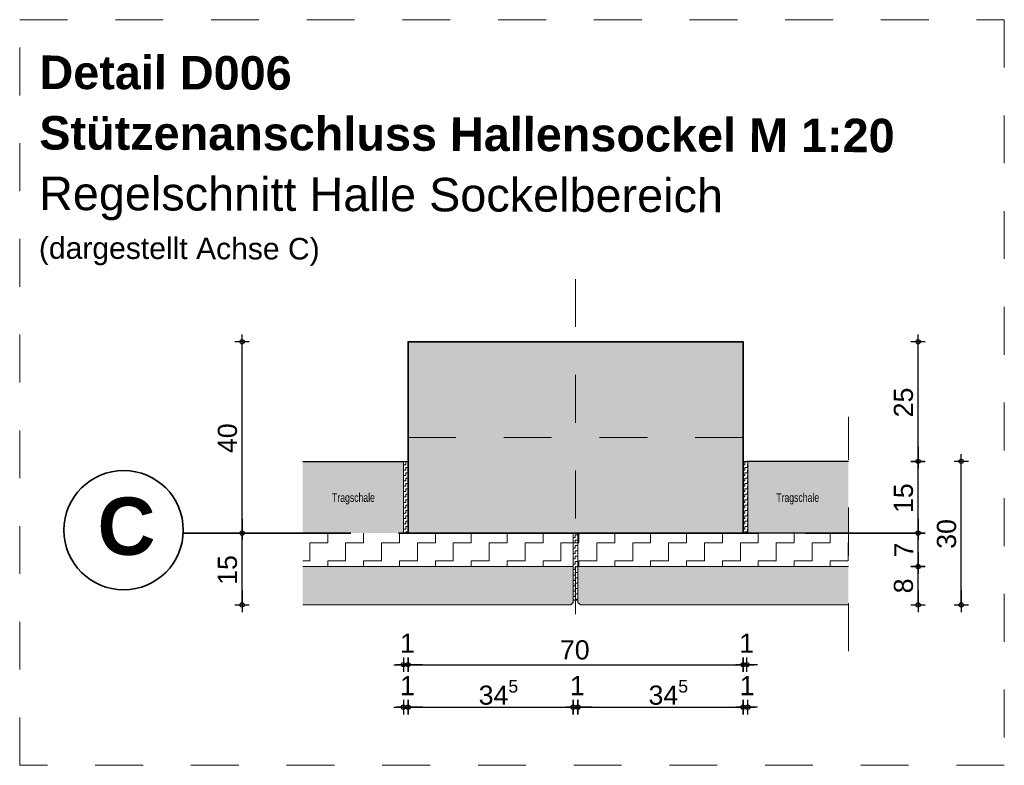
# Model space of a CAD drawing. Header units: metres. Extents: x 1333.9 to 1416.6, y -82.7 to -2.5.
# Tile 126 of 160: x 1407.6 to 1409.7, y -70.7 to -69.1. Entities that reach past the tile are written whole.
import ezdxf

# ---------------------------------------------------------------- set-up
doc = ezdxf.new("R2010")
doc.units = ezdxf.units.M
doc.header["$PDMODE"] = 65
for name, pattern in [('AUSGEZOGEN', [0]), ('GETRENNT2_S6', [0.12, 0.07, -0.01, 0.01, -0.01, 0.01, -0.01]), ('STRICHLINIE2_S3', [0.055, 0.04, -0.015]), ('STRICHLINIE_S4', [0.08, 0.06, -0.02]), ('STRICHPUNKT2_S5', [0.5, 0.35, -0.05, 0.05, -0.05])]:
    doc.linetypes.add(name, pattern=pattern)
doc.layers.add('XR$6$_42154', color=7, linetype='Continuous')
for name, color, linetype, lineweight in [('XR$6$Achsen', 4, 'AUSGEZOGEN', 13), ('XR$6$Fenster', 3, 'AUSGEZOGEN', 18), ('XR$6$Maßlinie 1_50', 7, 'AUSGEZOGEN', 25), ('XR$6$Muster', 4, 'AUSGEZOGEN', 13), ('XR$6$Möblierung', 4, 'AUSGEZOGEN', 13), ('XR$6$Text 1_100', 3, 'AUSGEZOGEN', 18), ('XR$6$Text 1_50', 3, 'AUSGEZOGEN', 18), ('XR$6$Türen', 3, 'AUSGEZOGEN', 18), ('XR$6$Wand Mauerwerk tr', 42, 'AUSGEZOGEN', 18)]:
    doc.layers.add(name, color=color, linetype=linetype, lineweight=lineweight)
doc.styles.add('ARIAL', font='arial.ttf')
doc.dimstyles.new('DIMSTYLE_12', dxfattribs={"dimtxt": 0.04, "dimasz": 0.03, "dimexe": 0, "dimexo": 1e-06, "dimgap": 0.02, "dimtad": 2, "dimdec": 1, "dimlfac": 100, "dimrnd": 0.5, "dimzin": 4, "dimdsep": 46, "dimtxsty": 'ARIAL', "dimblk1": 'ALL_ML_KREIS', "dimblk2": 'ALL_ML_KREIS', "dimsah": 1, "dimcen": 0, "dimse1": 1, "dimse2": 1, "dimclrd": 7, "dimclre": 7, "dimclrt": 7, "dimadec": 0, "dimazin": 0, "dimtfac": 1, "dimtdec": 0, "dimtix": 1, "dimtmove": 2, "dimatfit": 3, "dimfxl": 0, "dimtzin": 0, "dimlwd": 0, "dimlwe": 25, "dimarcsym": 0})
doc.dimstyles.new('DIMSTYLE_13', dxfattribs={"dimtxt": 0.04, "dimasz": 0.03, "dimexe": 0, "dimexo": 1e-06, "dimgap": 0.02, "dimtad": 2, "dimdec": 1, "dimlfac": 100, "dimrnd": 0.5, "dimzin": 4, "dimdsep": 46, "dimtxsty": 'ARIAL', "dimblk1": 'ALL_ML_KREIS', "dimblk2": 'ALL_ML_KREIS', "dimsah": 1, "dimcen": 0, "dimse1": 1, "dimse2": 1, "dimclrd": 7, "dimclre": 7, "dimclrt": 7, "dimadec": 0, "dimazin": 0, "dimtfac": 1, "dimtdec": 0, "dimtix": 1, "dimtmove": 2, "dimatfit": 3, "dimfxl": 0, "dimtvp": 1.2, "dimtzin": 0, "dimlwd": 0, "dimlwe": 25, "dimarcsym": 0})
doc.dimstyles.new('DIMSTYLE_14', dxfattribs={"dimtxt": 0.04, "dimasz": 0.03, "dimexe": 0, "dimexo": 1e-06, "dimgap": 0.02, "dimtad": 2, "dimdec": 1, "dimlfac": 100, "dimrnd": 0.5, "dimzin": 4, "dimdsep": 46, "dimtxsty": 'ARIAL', "dimblk1": 'ALL_ML_KREIS', "dimblk2": 'ALL_ML_KREIS', "dimsah": 1, "dimcen": 0, "dimse1": 1, "dimse2": 1, "dimclrd": 7, "dimclre": 7, "dimclrt": 7, "dimadec": 0, "dimazin": 0, "dimtfac": 1, "dimtdec": 0, "dimtix": 1, "dimtmove": 2, "dimatfit": 3, "dimfxl": 0, "dimtvp": 1.2, "dimtzin": 0, "dimlwd": 0, "dimlwe": 25, "dimarcsym": 0})
doc.dimstyles.new('DIMSTYLE_15', dxfattribs={"dimtxt": 0.04, "dimasz": 0.03, "dimexe": 0, "dimexo": 1e-06, "dimgap": 0.02, "dimtad": 2, "dimdec": 1, "dimlfac": 100, "dimrnd": 0.5, "dimzin": 4, "dimdsep": 46, "dimtxsty": 'ARIAL', "dimblk1": 'ALL_ML_KREIS', "dimblk2": 'ALL_ML_KREIS', "dimsah": 1, "dimcen": 0, "dimse1": 1, "dimse2": 1, "dimclrd": 7, "dimclre": 7, "dimclrt": 7, "dimadec": 0, "dimazin": 0, "dimtfac": 1, "dimtdec": 0, "dimtix": 1, "dimtmove": 2, "dimatfit": 3, "dimfxl": 0, "dimtzin": 0, "dimlwd": 0, "dimlwe": 25, "dimarcsym": 0})
pattern_1 = [(90, (-0.01125, 0.01125), (-0.005625, 0.005625), [0.005625, -0.005625]), (180, (-0.01125, 0.01125), (-0.005625, -0.005625), [0.005625, -0.005625])]
pattern_2 = [(90, (-0.075, 0.075), (-0.0375, 0.0375), [0.0375, -0.0375]), (180, (-0.075, 0.075), (-0.0375, -0.0375), [0.0375, -0.0375])]

# ---------------------------------------------------------------- blocks, each defined once
blk = doc.blocks.new('ALL_ML_KREIS')
at = {"color": 0, "linetype": 'ByBlock', "lineweight": -2}
for p, q in [((-1, 0), (0.5, 0)), ((0, -0.5), (0, 0.5))]:
    blk.add_line(p, q, dxfattribs=at)
blk.add_circle((0, 0), 0.15, dxfattribs=at)
blk = doc.blocks.new('*D259')
at = {"layer": 'DEFPOINTS', "color": 7, "linetype": 'AUSGEZOGEN', "lineweight": 25, "transparency": 33554687}
for p in [(1409.1431, -70.0299), (1409.3632, -70.3299), (1409.5993, -70.3299)]:
    blk.add_point(p, dxfattribs=at)
at = {"layer": 'XR$6$Maßlinie 1_50', "color": 7, "linetype": 'AUSGEZOGEN', "lineweight": -2, "transparency": 33554687}
blk.add_line((1409.5993, -70.3299), (1409.5993, -70.0299), dxfattribs=at)
at = {"layer": 'XR$6$Maßlinie 1_50', "color": 7, "linetype": 'AUSGEZOGEN', "lineweight": 25, "transparency": 33554687, "xscale": 0.03, "yscale": 0.03, "zscale": 0.03}
for p, rotation in [((1409.5993, -70.0299), 90), ((1409.5993, -70.3299), 270)]:
    blk.add_blockref('ALL_ML_KREIS', p, dxfattribs=dict(at, rotation=rotation))
at = {"layer": 'XR$6$Maßlinie 1_50', "color": 7, "linetype": 'AUSGEZOGEN', "lineweight": 25, "transparency": 33554687, "insert": (1409.5686, -70.1816), "char_height": 0.04, "width": 0.16, "attachment_point": 5, "rotation": 90, "style": 'ARIAL'}
blk.add_mtext('\\A1;{\\A1;{30\\H0.026400;\\S^ ;}}', dxfattribs=at)
blk = doc.blocks.new('*D260')
at = {"layer": 'DEFPOINTS', "color": 7, "linetype": 'AUSGEZOGEN', "lineweight": 25, "transparency": 33554687}
for p in [(1409.3632, -70.2499), (1409.3632, -70.3299), (1409.5091, -70.3299)]:
    blk.add_point(p, dxfattribs=at)
at = {"layer": 'XR$6$Maßlinie 1_50', "color": 7, "linetype": 'AUSGEZOGEN', "lineweight": -2, "transparency": 33554687}
blk.add_line((1409.5091, -70.3299), (1409.5091, -70.2499), dxfattribs=at)
at = {"layer": 'XR$6$Maßlinie 1_50', "color": 7, "linetype": 'AUSGEZOGEN', "lineweight": 25, "transparency": 33554687, "xscale": 0.03, "yscale": 0.03, "zscale": 0.03}
for p, rotation in [((1409.5091, -70.2499), 90), ((1409.5091, -70.3299), 270)]:
    blk.add_blockref('ALL_ML_KREIS', p, dxfattribs=dict(at, rotation=rotation))
at = {"layer": 'XR$6$Maßlinie 1_50', "color": 7, "linetype": 'AUSGEZOGEN', "lineweight": 25, "transparency": 33554687, "insert": (1409.4785, -70.2902), "char_height": 0.04, "width": 0.12, "attachment_point": 5, "rotation": 90, "style": 'ARIAL'}
blk.add_mtext('\\A1;{\\A1;{8\\H0.026400;\\S^ ;}}', dxfattribs=at)
blk = doc.blocks.new('*D261')
at = {"layer": 'DEFPOINTS', "color": 7, "linetype": 'AUSGEZOGEN', "lineweight": 25, "transparency": 33554687}
for p in [(1409.3632, -70.1799), (1409.3632, -70.2499), (1409.5091, -70.2499)]:
    blk.add_point(p, dxfattribs=at)
at = {"layer": 'XR$6$Maßlinie 1_50', "color": 7, "linetype": 'AUSGEZOGEN', "lineweight": -2, "transparency": 33554687}
blk.add_line((1409.5091, -70.2499), (1409.5091, -70.1799), dxfattribs=at)
at = {"layer": 'XR$6$Maßlinie 1_50', "color": 7, "linetype": 'AUSGEZOGEN', "lineweight": 25, "transparency": 33554687, "xscale": 0.03, "yscale": 0.03, "zscale": 0.03}
for p, rotation in [((1409.5091, -70.1799), 90), ((1409.5091, -70.2499), 270)]:
    blk.add_blockref('ALL_ML_KREIS', p, dxfattribs=dict(at, rotation=rotation))
at = {"layer": 'XR$6$Maßlinie 1_50', "color": 7, "linetype": 'AUSGEZOGEN', "lineweight": 25, "transparency": 33554687, "insert": (1409.4791, -70.2152), "char_height": 0.04, "width": 0.12, "attachment_point": 5, "rotation": 90, "style": 'ARIAL'}
blk.add_mtext('\\A1;{\\A1;{7\\H0.026400;\\S^ ;}}', dxfattribs=at)
blk = doc.blocks.new('*D262')
at = {"layer": 'DEFPOINTS', "color": 7, "linetype": 'AUSGEZOGEN', "lineweight": 25, "transparency": 33554687}
for p in [(1409.3632, -70.0299), (1409.3632, -70.1799), (1409.5091, -70.1799)]:
    blk.add_point(p, dxfattribs=at)
at = {"layer": 'XR$6$Maßlinie 1_50', "color": 7, "linetype": 'AUSGEZOGEN', "lineweight": -2, "transparency": 33554687}
blk.add_line((1409.5091, -70.1799), (1409.5091, -70.0299), dxfattribs=at)
at = {"layer": 'XR$6$Maßlinie 1_50', "color": 7, "linetype": 'AUSGEZOGEN', "lineweight": 25, "transparency": 33554687, "xscale": 0.03, "yscale": 0.03, "zscale": 0.03}
for p, rotation in [((1409.5091, -70.0299), 90), ((1409.5091, -70.1799), 270)]:
    blk.add_blockref('ALL_ML_KREIS', p, dxfattribs=dict(at, rotation=rotation))
at = {"layer": 'XR$6$Maßlinie 1_50', "color": 7, "linetype": 'AUSGEZOGEN', "lineweight": 25, "transparency": 33554687, "insert": (1409.4785, -70.1069), "char_height": 0.04, "width": 0.16, "attachment_point": 5, "rotation": 90, "style": 'ARIAL'}
blk.add_mtext('\\A1;{\\A1;{15\\H0.026400;\\S^ ;}}', dxfattribs=at)
blk = doc.blocks.new('*D263')
at = {"layer": 'DEFPOINTS', "color": 7, "linetype": 'AUSGEZOGEN', "lineweight": 25, "transparency": 33554687}
for p in [(1409.1431, -69.7799), (1409.3632, -70.0299), (1409.5091, -70.0299)]:
    blk.add_point(p, dxfattribs=at)
at = {"layer": 'XR$6$Maßlinie 1_50', "color": 7, "linetype": 'AUSGEZOGEN', "lineweight": -2, "transparency": 33554687}
blk.add_line((1409.5091, -70.0299), (1409.5091, -69.7799), dxfattribs=at)
at = {"layer": 'XR$6$Maßlinie 1_50', "color": 7, "linetype": 'AUSGEZOGEN', "lineweight": 25, "transparency": 33554687, "xscale": 0.03, "yscale": 0.03, "zscale": 0.03}
for p, rotation in [((1409.5091, -69.7799), 90), ((1409.5091, -70.0299), 270)]:
    blk.add_blockref('ALL_ML_KREIS', p, dxfattribs=dict(at, rotation=rotation))
at = {"layer": 'XR$6$Maßlinie 1_50', "color": 7, "linetype": 'AUSGEZOGEN', "lineweight": 25, "transparency": 33554687, "insert": (1409.4785, -69.9069), "char_height": 0.04, "width": 0.16, "attachment_point": 5, "rotation": 90, "style": 'ARIAL'}
blk.add_mtext('\\A1;{\\A1;{25\\H0.026400;\\S^ ;}}', dxfattribs=at)
blk = doc.blocks.new('*D264')
at = {"layer": 'DEFPOINTS', "color": 7, "linetype": 'AUSGEZOGEN', "lineweight": 25, "transparency": 33554687}
for p in [(1408.4331, -70.2419), (1408.4431, -70.2419), (1408.4331, -70.4548)]:
    blk.add_point(p, dxfattribs=at)
at = {"layer": 'XR$6$Maßlinie 1_50', "color": 7, "linetype": 'AUSGEZOGEN', "lineweight": -2, "transparency": 33554687}
blk.add_line((1408.4331, -70.4548), (1408.4431, -70.4548), dxfattribs=at)
at = {"layer": 'XR$6$Maßlinie 1_50', "color": 7, "linetype": 'AUSGEZOGEN', "lineweight": 25, "transparency": 33554687, "xscale": 0.03, "yscale": 0.03, "zscale": 0.03}
blk.add_blockref('ALL_ML_KREIS', (1408.4431, -70.4548), dxfattribs=at)
at = {"layer": 'XR$6$Maßlinie 1_50', "color": 7, "linetype": 'AUSGEZOGEN', "lineweight": 25, "transparency": 33554687, "xscale": 0.03, "yscale": 0.03, "zscale": 0.03, "rotation": 180}
blk.add_blockref('ALL_ML_KREIS', (1408.4331, -70.4548), dxfattribs=at)
at = {"layer": 'XR$6$Maßlinie 1_50', "color": 7, "linetype": 'AUSGEZOGEN', "lineweight": 25, "transparency": 33554687, "insert": (1408.4417, -70.4098), "char_height": 0.04, "width": 0.12, "attachment_point": 5, "style": 'ARIAL'}
blk.add_mtext('\\A1;{\\A1;{1\\H0.026400;\\S^ ;}}', dxfattribs=at)
blk = doc.blocks.new('*D265')
at = {"layer": 'DEFPOINTS', "color": 7, "linetype": 'AUSGEZOGEN', "lineweight": 25, "transparency": 33554687}
for p in [(1408.4431, -70.2419), (1409.1431, -70.2419), (1408.4431, -70.4548)]:
    blk.add_point(p, dxfattribs=at)
at = {"layer": 'XR$6$Maßlinie 1_50', "color": 7, "linetype": 'AUSGEZOGEN', "lineweight": -2, "transparency": 33554687}
blk.add_line((1408.4431, -70.4548), (1409.1431, -70.4548), dxfattribs=at)
at = {"layer": 'XR$6$Maßlinie 1_50', "color": 7, "linetype": 'AUSGEZOGEN', "lineweight": 25, "transparency": 33554687, "xscale": 0.03, "yscale": 0.03, "zscale": 0.03, "rotation": 180}
blk.add_blockref('ALL_ML_KREIS', (1408.4431, -70.4548), dxfattribs=at)
at = {"layer": 'XR$6$Maßlinie 1_50', "color": 7, "linetype": 'AUSGEZOGEN', "lineweight": 25, "transparency": 33554687, "xscale": 0.03, "yscale": 0.03, "zscale": 0.03}
blk.add_blockref('ALL_ML_KREIS', (1409.1431, -70.4548), dxfattribs=at)
at = {"layer": 'XR$6$Maßlinie 1_50', "color": 7, "linetype": 'AUSGEZOGEN', "lineweight": 25, "transparency": 33554687, "insert": (1408.7914, -70.4241), "char_height": 0.04, "width": 0.16, "attachment_point": 5, "style": 'ARIAL'}
blk.add_mtext('\\A1;{\\A1;{70\\H0.026400;\\S^ ;}}', dxfattribs=at)
blk = doc.blocks.new('*D266')
at = {"layer": 'DEFPOINTS', "color": 7, "linetype": 'AUSGEZOGEN', "lineweight": 25, "transparency": 33554687}
for p in [(1409.1431, -70.2419), (1409.1511, -70.2419), (1409.1431, -70.4548)]:
    blk.add_point(p, dxfattribs=at)
at = {"layer": 'XR$6$Maßlinie 1_50', "color": 7, "linetype": 'AUSGEZOGEN', "lineweight": -2, "transparency": 33554687}
blk.add_line((1409.1431, -70.4548), (1409.1511, -70.4548), dxfattribs=at)
at = {"layer": 'XR$6$Maßlinie 1_50', "color": 7, "linetype": 'AUSGEZOGEN', "lineweight": 25, "transparency": 33554687, "xscale": 0.03, "yscale": 0.03, "zscale": 0.03}
blk.add_blockref('ALL_ML_KREIS', (1409.1511, -70.4548), dxfattribs=at)
at = {"layer": 'XR$6$Maßlinie 1_50', "color": 7, "linetype": 'AUSGEZOGEN', "lineweight": 25, "transparency": 33554687, "xscale": 0.03, "yscale": 0.03, "zscale": 0.03, "rotation": 180}
blk.add_blockref('ALL_ML_KREIS', (1409.1431, -70.4548), dxfattribs=at)
at = {"layer": 'XR$6$Maßlinie 1_50', "color": 7, "linetype": 'AUSGEZOGEN', "lineweight": 25, "transparency": 33554687, "insert": (1409.1507, -70.4098), "char_height": 0.04, "width": 0.12, "attachment_point": 5, "style": 'ARIAL'}
blk.add_mtext('\\A1;{\\A1;{1\\H0.026400;\\S^ ;}}', dxfattribs=at)
blk = doc.blocks.new('*D267')
at = {"layer": 'DEFPOINTS', "color": 7, "linetype": 'AUSGEZOGEN', "lineweight": 25, "transparency": 33554687}
for p in [(1408.4331, -70.2419), (1408.4431, -70.3655), (1408.4331, -70.5436)]:
    blk.add_point(p, dxfattribs=at)
at = {"layer": 'XR$6$Maßlinie 1_50', "color": 7, "linetype": 'AUSGEZOGEN', "lineweight": -2, "transparency": 33554687}
blk.add_line((1408.4331, -70.5436), (1408.4431, -70.5436), dxfattribs=at)
at = {"layer": 'XR$6$Maßlinie 1_50', "color": 7, "linetype": 'AUSGEZOGEN', "lineweight": 25, "transparency": 33554687, "xscale": 0.03, "yscale": 0.03, "zscale": 0.03}
blk.add_blockref('ALL_ML_KREIS', (1408.4431, -70.5436), dxfattribs=at)
at = {"layer": 'XR$6$Maßlinie 1_50', "color": 7, "linetype": 'AUSGEZOGEN', "lineweight": 25, "transparency": 33554687, "xscale": 0.03, "yscale": 0.03, "zscale": 0.03, "rotation": 180}
blk.add_blockref('ALL_ML_KREIS', (1408.4331, -70.5436), dxfattribs=at)
at = {"layer": 'XR$6$Maßlinie 1_50', "color": 7, "linetype": 'AUSGEZOGEN', "lineweight": 25, "transparency": 33554687, "insert": (1408.4417, -70.4986), "char_height": 0.04, "width": 0.12, "attachment_point": 5, "style": 'ARIAL'}
blk.add_mtext('\\A1;{\\A1;{1\\H0.026400;\\S^ ;}}', dxfattribs=at)
blk = doc.blocks.new('*D268')
at = {"layer": 'DEFPOINTS', "color": 7, "linetype": 'AUSGEZOGEN', "lineweight": 25, "transparency": 33554687}
for p in [(1408.7881, -70.3511), (1408.4431, -70.3655), (1408.4431, -70.5436)]:
    blk.add_point(p, dxfattribs=at)
at = {"layer": 'XR$6$Maßlinie 1_50', "color": 7, "linetype": 'AUSGEZOGEN', "lineweight": -2, "transparency": 33554687}
blk.add_line((1408.4431, -70.5436), (1408.7881, -70.5436), dxfattribs=at)
at = {"layer": 'XR$6$Maßlinie 1_50', "color": 7, "linetype": 'AUSGEZOGEN', "lineweight": 25, "transparency": 33554687, "xscale": 0.03, "yscale": 0.03, "zscale": 0.03, "rotation": 180}
blk.add_blockref('ALL_ML_KREIS', (1408.4431, -70.5436), dxfattribs=at)
at = {"layer": 'XR$6$Maßlinie 1_50', "color": 7, "linetype": 'AUSGEZOGEN', "lineweight": 25, "transparency": 33554687, "xscale": 0.03, "yscale": 0.03, "zscale": 0.03}
blk.add_blockref('ALL_ML_KREIS', (1408.7881, -70.5436), dxfattribs=at)
at = {"layer": 'XR$6$Maßlinie 1_50', "color": 7, "linetype": 'AUSGEZOGEN', "lineweight": 25, "transparency": 33554687, "insert": (1408.6319, -70.5129), "char_height": 0.04, "width": 0.16, "attachment_point": 5, "style": 'ARIAL'}
blk.add_mtext('\\A1;{\\A1;{34\\H0.026400;\\S5^ ;}}', dxfattribs=at)
blk = doc.blocks.new('*D269')
at = {"layer": 'DEFPOINTS', "color": 7, "linetype": 'AUSGEZOGEN', "lineweight": 25, "transparency": 33554687}
for p in [(1408.7881, -70.3511), (1408.7981, -70.3511), (1408.7881, -70.5436)]:
    blk.add_point(p, dxfattribs=at)
at = {"layer": 'XR$6$Maßlinie 1_50', "color": 7, "linetype": 'AUSGEZOGEN', "lineweight": -2, "transparency": 33554687}
blk.add_line((1408.7881, -70.5436), (1408.7981, -70.5436), dxfattribs=at)
at = {"layer": 'XR$6$Maßlinie 1_50', "color": 7, "linetype": 'AUSGEZOGEN', "lineweight": 25, "transparency": 33554687, "xscale": 0.03, "yscale": 0.03, "zscale": 0.03}
blk.add_blockref('ALL_ML_KREIS', (1408.7981, -70.5436), dxfattribs=at)
at = {"layer": 'XR$6$Maßlinie 1_50', "color": 7, "linetype": 'AUSGEZOGEN', "lineweight": 25, "transparency": 33554687, "xscale": 0.03, "yscale": 0.03, "zscale": 0.03, "rotation": 180}
blk.add_blockref('ALL_ML_KREIS', (1408.7881, -70.5436), dxfattribs=at)
at = {"layer": 'XR$6$Maßlinie 1_50', "color": 7, "linetype": 'AUSGEZOGEN', "lineweight": 25, "transparency": 33554687, "insert": (1408.7967, -70.4986), "char_height": 0.04, "width": 0.12, "attachment_point": 5, "style": 'ARIAL'}
blk.add_mtext('\\A1;{\\A1;{1\\H0.026400;\\S^ ;}}', dxfattribs=at)
blk = doc.blocks.new('*D270')
at = {"layer": 'DEFPOINTS', "color": 7, "linetype": 'AUSGEZOGEN', "lineweight": 25, "transparency": 33554687}
for p in [(1409.1431, -70.2419), (1408.7981, -70.3511), (1408.7981, -70.5436)]:
    blk.add_point(p, dxfattribs=at)
at = {"layer": 'XR$6$Maßlinie 1_50', "color": 7, "linetype": 'AUSGEZOGEN', "lineweight": -2, "transparency": 33554687}
blk.add_line((1408.7981, -70.5436), (1409.1431, -70.5436), dxfattribs=at)
at = {"layer": 'XR$6$Maßlinie 1_50', "color": 7, "linetype": 'AUSGEZOGEN', "lineweight": 25, "transparency": 33554687, "xscale": 0.03, "yscale": 0.03, "zscale": 0.03, "rotation": 180}
blk.add_blockref('ALL_ML_KREIS', (1408.7981, -70.5436), dxfattribs=at)
at = {"layer": 'XR$6$Maßlinie 1_50', "color": 7, "linetype": 'AUSGEZOGEN', "lineweight": 25, "transparency": 33554687, "xscale": 0.03, "yscale": 0.03, "zscale": 0.03}
blk.add_blockref('ALL_ML_KREIS', (1409.1431, -70.5436), dxfattribs=at)
at = {"layer": 'XR$6$Maßlinie 1_50', "color": 7, "linetype": 'AUSGEZOGEN', "lineweight": 25, "transparency": 33554687, "insert": (1408.9869, -70.5129), "char_height": 0.04, "width": 0.16, "attachment_point": 5, "style": 'ARIAL'}
blk.add_mtext('\\A1;{\\A1;{34\\H0.026400;\\S5^ ;}}', dxfattribs=at)
blk = doc.blocks.new('*D271')
at = {"layer": 'DEFPOINTS', "color": 7, "linetype": 'AUSGEZOGEN', "lineweight": 25, "transparency": 33554687}
for p in [(1409.1431, -70.2419), (1409.1531, -70.2419), (1409.1431, -70.5436)]:
    blk.add_point(p, dxfattribs=at)
at = {"layer": 'XR$6$Maßlinie 1_50', "color": 7, "linetype": 'AUSGEZOGEN', "lineweight": -2, "transparency": 33554687}
blk.add_line((1409.1431, -70.5436), (1409.1531, -70.5436), dxfattribs=at)
at = {"layer": 'XR$6$Maßlinie 1_50', "color": 7, "linetype": 'AUSGEZOGEN', "lineweight": 25, "transparency": 33554687, "xscale": 0.03, "yscale": 0.03, "zscale": 0.03}
blk.add_blockref('ALL_ML_KREIS', (1409.1531, -70.5436), dxfattribs=at)
at = {"layer": 'XR$6$Maßlinie 1_50', "color": 7, "linetype": 'AUSGEZOGEN', "lineweight": 25, "transparency": 33554687, "xscale": 0.03, "yscale": 0.03, "zscale": 0.03, "rotation": 180}
blk.add_blockref('ALL_ML_KREIS', (1409.1431, -70.5436), dxfattribs=at)
at = {"layer": 'XR$6$Maßlinie 1_50', "color": 7, "linetype": 'AUSGEZOGEN', "lineweight": 25, "transparency": 33554687, "insert": (1409.1517, -70.4986), "char_height": 0.04, "width": 0.12, "attachment_point": 5, "style": 'ARIAL'}
blk.add_mtext('\\A1;{\\A1;{1\\H0.026400;\\S^ ;}}', dxfattribs=at)
blk = doc.blocks.new('*D272')
at = {"layer": 'DEFPOINTS', "color": 7, "linetype": 'AUSGEZOGEN', "lineweight": 25, "transparency": 33554687}
for p in [(1408.4431, -70.1799), (1408.0962, -70.3299), (1408.223, -70.3299)]:
    blk.add_point(p, dxfattribs=at)
at = {"layer": 'XR$6$Maßlinie 1_50', "color": 7, "linetype": 'AUSGEZOGEN', "lineweight": -2, "transparency": 33554687}
blk.add_line((1408.0962, -70.3299), (1408.0962, -70.1799), dxfattribs=at)
at = {"layer": 'XR$6$Maßlinie 1_50', "color": 7, "linetype": 'AUSGEZOGEN', "lineweight": 25, "transparency": 33554687, "xscale": 0.03, "yscale": 0.03, "zscale": 0.03}
for p, rotation in [((1408.0962, -70.1799), 90), ((1408.0962, -70.3299), 270)]:
    blk.add_blockref('ALL_ML_KREIS', p, dxfattribs=dict(at, rotation=rotation))
at = {"layer": 'XR$6$Maßlinie 1_50', "color": 7, "linetype": 'AUSGEZOGEN', "lineweight": 25, "transparency": 33554687, "insert": (1408.0656, -70.2569), "char_height": 0.04, "width": 0.16, "attachment_point": 5, "rotation": 90, "style": 'ARIAL'}
blk.add_mtext('\\A1;{\\A1;{15\\H0.026400;\\S^ ;}}', dxfattribs=at)
blk = doc.blocks.new('*D273')
at = {"layer": 'DEFPOINTS', "color": 7, "linetype": 'AUSGEZOGEN', "lineweight": 25, "transparency": 33554687}
for p in [(1408.4431, -69.7799), (1408.0962, -70.1799), (1408.4431, -70.1799)]:
    blk.add_point(p, dxfattribs=at)
at = {"layer": 'XR$6$Maßlinie 1_50', "color": 7, "linetype": 'AUSGEZOGEN', "lineweight": -2, "transparency": 33554687}
blk.add_line((1408.0962, -70.1799), (1408.0962, -69.7799), dxfattribs=at)
at = {"layer": 'XR$6$Maßlinie 1_50', "color": 7, "linetype": 'AUSGEZOGEN', "lineweight": 25, "transparency": 33554687, "xscale": 0.03, "yscale": 0.03, "zscale": 0.03}
for p, rotation in [((1408.0962, -69.7799), 90), ((1408.0962, -70.1799), 270)]:
    blk.add_blockref('ALL_ML_KREIS', p, dxfattribs=dict(at, rotation=rotation))
at = {"layer": 'XR$6$Maßlinie 1_50', "color": 7, "linetype": 'AUSGEZOGEN', "lineweight": 25, "transparency": 33554687, "insert": (1408.0656, -69.9816), "char_height": 0.04, "width": 0.16, "attachment_point": 5, "rotation": 90, "style": 'ARIAL'}
blk.add_mtext('\\A1;{\\A1;{40\\H0.026400;\\S^ ;}}', dxfattribs=at)

msp = doc.modelspace()

# ---------------------------------------------------------------- hatches: boundary and pattern name
at = {"layer": 'XR$6$Fenster', "linetype": 'AUSGEZOGEN', "lineweight": 13, "transparency": 33554687}
for points in [[(1408.4331, -70.1799), (1408.4331, -70.0299), (1408.223, -70.0299), (1408.223, -70.1799)], [(1409.1531, -70.1799), (1409.3632, -70.1799), (1409.3632, -70.0299), (1409.1531, -70.0299)], [(1408.7881, -70.3249), (1408.7881, -70.2499), (1408.223, -70.2499), (1408.223, -70.3299), (1408.7831, -70.3299)], [(1408.7981, -70.3249), (1408.8031, -70.3299), (1409.3632, -70.3299), (1409.3632, -70.2499), (1408.7981, -70.2499)]]:
    msp.add_hatch(color=253, dxfattribs=at).paths.add_polyline_path(points)
at = {"layer": 'XR$6$Muster', "linetype": 'AUSGEZOGEN', "lineweight": 13, "transparency": 33554687}
h = msp.add_hatch(dxfattribs=at)
h.set_pattern_fill('MUSTER', color=4, scale=0.005625, angle=90, style=0, pattern_type=2)
h.set_pattern_definition(pattern_1)
h.paths.add_polyline_path([(1408.4431, -70.0299), (1408.4331, -70.0299), (1408.4331, -70.1799), (1408.4431, -70.1799)], flags=0)
h = msp.add_hatch(dxfattribs=at)
h.set_pattern_fill('MUSTER', color=4, scale=0.005625, angle=90, style=0, pattern_type=2)
h.set_pattern_definition(pattern_1)
h.paths.add_polyline_path([(1409.1431, -70.0299), (1409.1431, -70.1799), (1409.1531, -70.1799), (1409.1531, -70.0299)], flags=0)
h = msp.add_hatch(dxfattribs=at)
h.set_pattern_fill('MUSTER', color=4, scale=0.0375, angle=90, style=0, pattern_type=2)
h.set_pattern_definition(pattern_2)
h.paths.add_polyline_path([(1408.7881, -70.2499), (1408.9831, -70.1799), (1408.223, -70.1799), (1408.223, -70.2499)], flags=0)
h = msp.add_hatch(dxfattribs=at)
h.set_pattern_fill('MUSTER', color=4, scale=0.005625, angle=90, style=0, pattern_type=2)
h.set_pattern_definition(pattern_1)
h.paths.add_polyline_path([(1408.7981, -70.1799), (1408.7881, -70.1799), (1408.7881, -70.3199), (1408.7981, -70.3199)], flags=0)
h = msp.add_hatch(dxfattribs=at)
h.set_pattern_fill('MUSTER', color=4, scale=0.0375, angle=90, style=0, pattern_type=2)
h.set_pattern_definition(pattern_2)
h.paths.add_polyline_path([(1408.7981, -70.2499), (1409.3632, -70.2499), (1409.3632, -70.1799), (1408.7981, -70.1799)], flags=0)
at = {"layer": 'XR$6$Möblierung', "linetype": 'AUSGEZOGEN', "lineweight": 13, "transparency": 33554687}
msp.add_hatch(color=8, dxfattribs=at).paths.add_polyline_path([(1408.4431, -70.1799), (1409.1431, -70.1799), (1409.1431, -69.7799), (1408.4431, -69.7799)])

# ---------------------------------------------------------------- linework, layer by layer
at = {"color": 7, "linetype": 'AUSGEZOGEN', "lineweight": 35, "transparency": 33554687}
msp.add_lwpolyline([(1408.4431, -70.1799), (1409.1431, -70.1799), (1409.1431, -69.7799), (1408.4431, -69.7799), (1408.4431, -70.1799)], close=True, dxfattribs=at)
at = {"layer": 'XR$6$_42154', "color": 7, "linetype": 'STRICHLINIE2_S3', "lineweight": 13, "transparency": 33554687}
msp.add_line((1409.3632, -70.4266), (1409.3632, -69.9366), dxfattribs=at)
at = {"layer": 'XR$6$Achsen', "color": 4, "linetype": 'STRICHPUNKT2_S5', "lineweight": 35, "transparency": 33554687}
msp.add_line((1407.9731, -70.1799), (1409.5031, -70.1799), dxfattribs=at)
at = {"layer": 'XR$6$Achsen', "color": 4, "linetype": 'AUSGEZOGEN', "lineweight": 35, "transparency": 33554687}
msp.add_circle((1407.8485, -70.1737), 0.1247, dxfattribs=at)
at = {"layer": 'XR$6$Möblierung', "color": 4, "linetype": 'GETRENNT2_S6', "lineweight": 18, "transparency": 33554687}
for p, q in [((1408.7931, -70.3491), (1408.7931, -69.5884)), ((1408.4431, -69.9799), (1409.1431, -69.9799))]:
    msp.add_line(p, q, dxfattribs=at)
at = {"layer": 'XR$6$Türen', "color": 4, "linetype": 'AUSGEZOGEN', "lineweight": 13, "transparency": 33554687}
for p, q in [((1408.4331, -70.1799), (1408.4331, -70.0299)), ((1409.1531, -70.1799), (1409.1531, -70.0299))]:
    msp.add_line(p, q, dxfattribs=at)
at = {"layer": 'XR$6$Wand Mauerwerk tr', "color": 7, "linetype": 'AUSGEZOGEN', "lineweight": 25, "transparency": 33554687}
for p, q in [((1408.223, -70.0299), (1408.4351, -70.0299)), ((1409.3632, -70.0299), (1409.1511, -70.0299)), ((1408.7881, -70.1799), (1408.4431, -70.1799)), ((1409.3632, -70.1799), (1409.1511, -70.1799))]:
    msp.add_line(p, q, dxfattribs=at)
at = {"layer": 'XR$6$Wand Mauerwerk tr', "color": 7, "linetype": 'AUSGEZOGEN', "lineweight": 18, "transparency": 33554687}
for p, q in [((1408.4331, -70.0299), (1408.4431, -70.0299)), ((1409.1531, -70.0299), (1409.1431, -70.0299)), ((1408.4431, -70.1799), (1408.4331, -70.1799)), ((1408.7881, -70.1799), (1408.7881, -70.3249)), ((1408.7981, -70.3249), (1408.7981, -70.1799)), ((1409.1431, -70.1799), (1409.1531, -70.1799)), ((1408.223, -70.2499), (1408.7881, -70.2499)), ((1409.3632, -70.2499), (1408.7981, -70.2499)), ((1408.223, -70.3299), (1408.7831, -70.3299)), ((1408.7831, -70.3299), (1408.7881, -70.3249)), ((1408.8031, -70.3299), (1408.7981, -70.3249)), ((1409.3632, -70.3299), (1408.8031, -70.3299))]:
    msp.add_line(p, q, dxfattribs=at)
at = {"layer": 'XR$6$Wand Mauerwerk tr', "color": 7, "linetype": 'AUSGEZOGEN', "lineweight": 13, "transparency": 33554687}
msp.add_line((1408.7881, -70.3199), (1408.7981, -70.3199), dxfattribs=at)
at = {"layer": 'XR$6$Wand Mauerwerk tr', "color": 7, "linetype": 'STRICHLINIE_S4', "lineweight": 18, "transparency": 33554687}
msp.add_lwpolyline([(1407.6313, -69.107), (1409.6892, -69.107), (1409.6892, -70.6651), (1407.6313, -70.6651), (1407.6313, -69.107)], close=True, dxfattribs=at)

# ---------------------------------------------------------------- texts
at = {"layer": 'XR$6$Achsen', "color": 4, "linetype": 'AUSGEZOGEN', "lineweight": 35, "transparency": 33554687, "insert": (1407.7939, -70.2271), "char_height": 0.12, "width": 0.181629, "attachment_point": 7, "style": 'ARIAL'}
msp.add_mtext('\\A1;{\\fArial|i0|b1;\\H0.120000;\\W1.000000;\\C4;C}\\P', dxfattribs=at)
at = {"layer": 'XR$6$Text 1_100', "color": 3, "linetype": 'AUSGEZOGEN', "lineweight": 18, "transparency": 33554687, "char_height": 0.018, "width": 0.095815, "attachment_point": 5, "style": 'ARIAL'}
for insert in [(1408.3289, -70.1083), (1409.2574, -70.1083)]:
    msp.add_mtext('\\W0.72;Tragschale', dxfattribs=dict(at, insert=insert))
at = {"layer": 'XR$6$Text 1_50', "color": 3, "linetype": 'AUSGEZOGEN', "lineweight": 25, "transparency": 33554687, "insert": (1407.6727, -69.1817), "char_height": 0.07, "width": 1.828244, "attachment_point": 1, "rotation": 359.8128, "line_spacing_factor": 1.084337, "style": 'ARIAL'}
msp.add_mtext('\\A1;{\\fArial|i0|b1;\\H0.070000;\\W1.000000;\\C3;Detail D006}\\P{\\fArial|i0|b1;\\H0.070000;\\W1.000000;\\C3;Stützenanschluss Hallensockel M 1:20}\\P{\\fArial|i0|b0;\\H0.070000;\\W1.000000;\\C3;Regelschnitt Halle Sockelbereich}\\P{\\fArial|i0|b0;\\H0.045000;\\W1.000000;\\C3;(dargestellt Achse C)}\\P', dxfattribs=at)

# ---------------------------------------------------------------- dimensions: what is measured, and where the dimension line sits
at = {"layer": 'XR$6$Maßlinie 1_50', "color": 7, "linetype": 'AUSGEZOGEN', "lineweight": 25, "transparency": 33554687}
for base, p1, p2, dimstyle, picture, middle in [((1408.0962, -69.7799), (1408.4431, -70.1799), (1408.4431, -69.7799), 'DIMSTYLE_15', '*D273', (1408.0656, -69.9816)), ((1409.5091, -69.7799), (1409.3632, -70.0299), (1409.1431, -69.7799), 'DIMSTYLE_15', '*D263', (1409.4785, -69.9069)), ((1409.5993, -70.0299), (1409.3632, -70.3299), (1409.1431, -70.0299), 'DIMSTYLE_12', '*D259', (1409.5686, -70.1816)), ((1409.5091, -70.0299), (1409.3632, -70.1799), (1409.3632, -70.0299), 'DIMSTYLE_15', '*D262', (1409.4785, -70.1069)), ((1408.0962, -70.1799), (1408.223, -70.3299), (1408.4431, -70.1799), 'DIMSTYLE_15', '*D272', (1408.0656, -70.2569)), ((1409.5091, -70.1799), (1409.3632, -70.2499), (1409.3632, -70.1799), 'DIMSTYLE_14', '*D261', (1409.4791, -70.2152)), ((1409.5091, -70.2499), (1409.3632, -70.3299), (1409.3632, -70.2499), 'DIMSTYLE_13', '*D260', (1409.4785, -70.2902))]:
    dim = msp.add_linear_dim(base=base, p1=p1, p2=p2, angle=90, dimstyle=dimstyle, override={"dimpost": '<>', "dimclrd": 7, "dimclre": 7, "dimclrt": 7, "dimlwd": 0, "dimlwe": 25}, dxfattribs=at)
    dim.commit()
    dim.dimension.update_dxf_attribs({"geometry": picture, "text_midpoint": middle, "dimtype": 160})
for base, p1, p2, dimstyle, picture, middle in [((1408.4431, -70.4548), (1408.4331, -70.2419), (1408.4431, -70.2419), 'DIMSTYLE_14', '*D264', (1408.4417, -70.4098)), ((1408.4431, -70.5436), (1408.4331, -70.2419), (1408.4431, -70.3655), 'DIMSTYLE_14', '*D267', (1408.4417, -70.4986)), ((1409.1431, -70.4548), (1408.4431, -70.2419), (1409.1431, -70.2419), 'DIMSTYLE_15', '*D265', (1408.7914, -70.4241)), ((1409.1431, -70.5436), (1408.7981, -70.3511), (1409.1431, -70.2419), 'DIMSTYLE_15', '*D270', (1408.9869, -70.5129)), ((1409.1511, -70.4548), (1409.1431, -70.2419), (1409.1511, -70.2419), 'DIMSTYLE_14', '*D266', (1409.1507, -70.4098)), ((1409.1531, -70.5436), (1409.1431, -70.2419), (1409.1531, -70.2419), 'DIMSTYLE_14', '*D271', (1409.1517, -70.4986)), ((1408.7881, -70.5436), (1408.4431, -70.3655), (1408.7881, -70.3511), 'DIMSTYLE_15', '*D268', (1408.6319, -70.5129)), ((1408.7981, -70.5436), (1408.7881, -70.3511), (1408.7981, -70.3511), 'DIMSTYLE_14', '*D269', (1408.7967, -70.4986))]:
    dim = msp.add_linear_dim(base=base, p1=p1, p2=p2, dimstyle=dimstyle, override={"dimpost": '<>', "dimclrd": 7, "dimclre": 7, "dimclrt": 7, "dimlwd": 0, "dimlwe": 25}, dxfattribs=at)
    dim.commit()
    dim.dimension.update_dxf_attribs({"geometry": picture, "text_midpoint": middle, "dimtype": 160})

doc.saveas('drawing.dxf')
